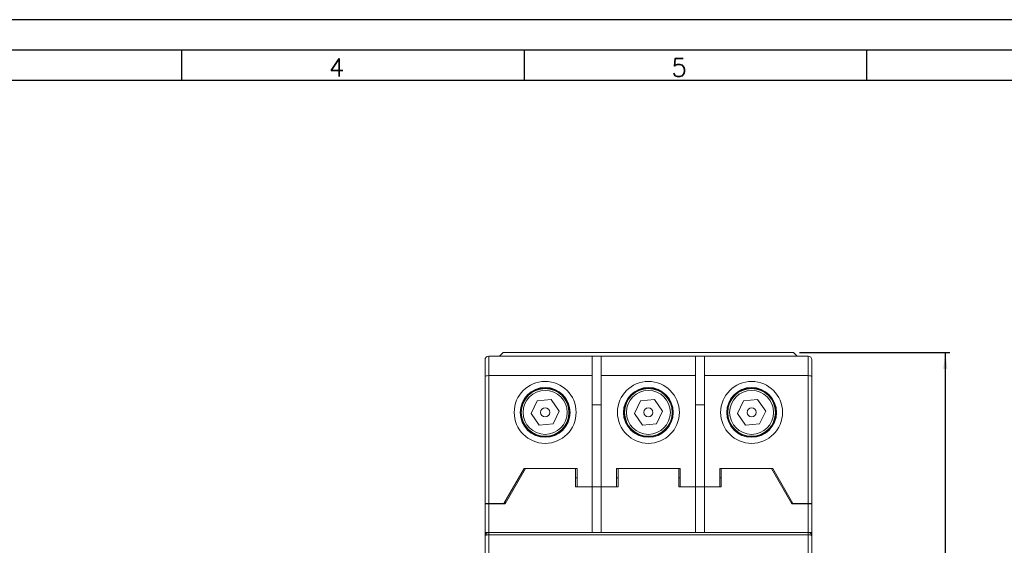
# Model space of a CAD drawing. Header units: millimetres. Extents: x 0 to 594, y 0 to 420.
# Tile 6 of 11: x 168 to 330, y 333 to 420. Entities that reach past the tile are written whole.
import ezdxf

# ---------------------------------------------------------------- set-up
doc = ezdxf.new("R2010")
doc.units = ezdxf.units.MM
doc.layers.add('FORMATO', color=7, linetype='Continuous')
doc.styles.add('SLDTEXTSTYLE0', font='ROMANS')
doc.styles.add('SLDTEXTSTYLE1', font='TXT', dxfattribs={"width": 0.605})
doc.dimstyles.new('SLDDIMSTYLE0', dxfattribs={"dimtxt": 4.622974, "dimasz": 2.7, "dimexe": 0, "dimexo": 0.0625, "dimgap": 1.155743, "dimtad": 0, "dimrnd": 1e-09, "dimzin": 12, "dimdsep": 46, "dimtxsty": 'SLDTEXTSTYLE1', "dimsah": 1, "dimcen": 0.09, "dimadec": 0, "dimazin": 3, "dimtfac": 1, "dimtdec": 3, "dimtofl": 0, "dimtmove": 0, "dimatfit": 3, "dimfxl": 1, "dimfrac": 2, "dimtolj": 1, "dimtzin": 12, "dimarcsym": 0})

# ---------------------------------------------------------------- blocks, each defined once
blk = doc.blocks.new('_D')
at = {"layer": 'FORMATO'}
for p, q in [((295.96, 365.22), (320.71, 365.22)), ((319.96, 365.22), (319.96, 317.7)), ((313.19, 312.78), (313.19, 314.08)), ((313.19, 314.08), (320.39, 314.08)), ((320.39, 314.08), (320.39, 312.78)), ((313.19, 302.66), (313.19, 301.35)), ((320.39, 301.35), (320.39, 302.66)), ((313.19, 301.35), (320.39, 301.35)), ((319.96, 250.22), (319.96, 297.74)), ((295.96, 250.22), (320.71, 250.22))]:
    blk.add_line(p, q, dxfattribs=at)
for points in [[(319.96, 365.22), (319.61, 362.52), (320.31, 362.52)], [(319.96, 250.22), (320.31, 252.92), (319.61, 252.92)]]:
    blk.add_solid(points, dxfattribs=at)
at = {"layer": 'FORMATO', "char_height": 4.763, "attachment_point": 1, "rotation": 90, "style": 'SLDTEXTSTYLE1'}
for s, insert in [('4,53', (314.25, 302.66)), ('115', (321.47, 303.38))]:
    blk.add_mtext(s, dxfattribs=dict(at, insert=insert))

msp = doc.modelspace()

# ---------------------------------------------------------------- linework, layer by layer
at = {"color": 7, "linetype": 'Continuous', "lineweight": 15}
for p, q in [((247.163, 365.219), (246.563, 364.619)), ((294.963, 365.219), (247.163, 365.219)), ((295.563, 364.619), (294.963, 365.219)), ((244.163, 361.258), (244.163, 364.019)), ((244.763, 364.619), (244.763, 361.419)), ((244.763, 364.619), (261.813, 364.619)), ((261.813, 364.619), (261.813, 361.419)), ((263.313, 364.619), (261.813, 364.619)), ((263.313, 364.619), (278.813, 364.619)), ((263.313, 361.419), (263.313, 364.619)), ((278.813, 364.619), (278.813, 361.419)), ((280.313, 364.619), (278.813, 364.619)), ((280.313, 364.619), (297.363, 364.619)), ((280.313, 361.419), (280.313, 364.619)), ((297.363, 361.419), (297.363, 364.619)), ((297.963, 364.019), (297.963, 361.258)), ((244.163, 340.369), (244.163, 361.258)), ((244.763, 361.419), (244.763, 340.369)), ((261.813, 361.419), (244.763, 361.419)), ((261.813, 343.119), (261.813, 361.419)), ((263.313, 343.119), (263.313, 361.419)), ((278.813, 361.419), (263.313, 361.419)), ((278.813, 343.119), (278.813, 361.419)), ((280.313, 343.119), (280.313, 361.419)), ((297.363, 361.419), (280.313, 361.419)), ((297.363, 340.369), (297.363, 361.419)), ((297.963, 361.258), (297.963, 340.369)), ((252.741, 357.277), (251.75, 355.178)), ((255.054, 357.468), (252.741, 357.277)), ((256.376, 355.56), (255.054, 357.468)), ((269.741, 357.277), (268.75, 355.178)), ((272.054, 357.468), (269.741, 357.277)), ((273.376, 355.56), (272.054, 357.468)), ((286.741, 357.277), (285.75, 355.178)), ((289.054, 357.468), (286.741, 357.277)), ((290.376, 355.56), (289.054, 357.468)), ((251.75, 355.178), (253.072, 353.271)), ((255.385, 353.461), (256.376, 355.56)), ((263.313, 356.619), (261.813, 356.619)), ((268.75, 355.178), (270.072, 353.271)), ((272.385, 353.461), (273.376, 355.56)), ((280.313, 356.619), (278.813, 356.619)), ((285.75, 355.178), (287.072, 353.271)), ((289.385, 353.461), (290.376, 355.56)), ((253.072, 353.271), (255.385, 353.461)), ((270.072, 353.271), (272.385, 353.461)), ((287.072, 353.271), (289.385, 353.461)), ((247.263, 340.369), (250.583, 346.119)), ((247.463, 340.319), (250.811, 346.119)), ((250.583, 346.119), (259.313, 346.119)), ((250.811, 346.119), (259.063, 346.119)), ((259.063, 346.119), (259.063, 343.119)), ((259.313, 346.119), (259.313, 343.119)), ((265.813, 346.119), (276.313, 346.119)), ((265.813, 343.119), (265.813, 346.119)), ((266.063, 343.119), (266.063, 346.119)), ((266.063, 346.119), (276.063, 346.119)), ((276.063, 346.119), (276.063, 343.119)), ((276.313, 346.119), (276.313, 343.119)), ((282.813, 346.119), (291.543, 346.119)), ((282.813, 343.119), (282.813, 346.119)), ((283.063, 343.119), (283.063, 346.119)), ((283.063, 346.119), (291.314, 346.119)), ((291.314, 346.119), (294.663, 340.319)), ((291.543, 346.119), (294.863, 340.369)), ((259.063, 344.619), (259.313, 344.619)), ((265.813, 344.619), (266.063, 344.619)), ((276.063, 344.619), (276.313, 344.619)), ((282.813, 344.619), (283.063, 344.619)), ((259.063, 343.119), (261.813, 343.119)), ((259.313, 343.119), (261.813, 343.119)), ((261.813, 343.119), (263.313, 343.119)), ((261.813, 343.119), (261.813, 335.619)), ((263.313, 343.119), (265.813, 343.119)), ((263.313, 343.119), (266.063, 343.119)), ((263.313, 335.619), (263.313, 343.119)), ((276.063, 343.119), (278.813, 343.119)), ((276.313, 343.119), (278.813, 343.119)), ((278.813, 343.119), (280.313, 343.119)), ((278.813, 343.119), (278.813, 335.619)), ((280.313, 343.119), (282.813, 343.119)), ((280.313, 343.119), (283.063, 343.119)), ((280.313, 335.619), (280.313, 343.119)), ((247.463, 340.319), (247.463, 340.716)), ((294.663, 340.716), (294.663, 340.319)), ((244.763, 340.369), (244.163, 340.369)), ((244.163, 340.369), (244.163, 340.319)), ((244.163, 340.319), (244.763, 340.319)), ((244.163, 335.619), (244.163, 340.319)), ((244.763, 340.369), (247.263, 340.369)), ((244.763, 340.319), (244.763, 335.619)), ((244.763, 340.319), (247.463, 340.319)), ((294.663, 340.319), (297.363, 340.319)), ((294.863, 340.369), (297.363, 340.369)), ((297.963, 340.369), (297.363, 340.369)), ((297.363, 335.619), (297.363, 340.319)), ((297.363, 340.319), (297.963, 340.319)), ((297.963, 340.319), (297.963, 340.369)), ((297.963, 340.319), (297.963, 335.619)), ((244.763, 335.619), (244.163, 335.619)), ((244.163, 335.619), (244.163, 335.019)), ((244.763, 335.23), (244.763, 335.619)), ((244.763, 335.619), (297.363, 335.619)), ((297.363, 335.619), (297.363, 335.23)), ((297.963, 335.619), (297.363, 335.619)), ((297.963, 335.019), (297.963, 335.619)), ((244.163, 331.51), (244.163, 335.019)), ((244.763, 335.23), (244.763, 331.619)), ((297.363, 335.23), (244.763, 335.23)), ((297.363, 331.619), (297.363, 335.23)), ((297.963, 335.019), (297.963, 331.51))]:
    msp.add_line(p, q, dxfattribs=at)
at = {"color": 7, "linetype": 'Continuous', "lineweight": 15, "flags": 128}
for points in [[(244.763, 335.23), (244.646, 335.226), (244.533, 335.214), (244.429, 335.194), (244.339, 335.168), (244.264, 335.136), (244.208, 335.1), (244.174, 335.06), (244.163, 335.019)], [(297.963, 335.019), (297.951, 335.06), (297.917, 335.1), (297.862, 335.136), (297.787, 335.168), (297.696, 335.194), (297.592, 335.214), (297.48, 335.226), (297.363, 335.23)]]:
    msp.add_lwpolyline(points, dxfattribs=at)
at = {"color": 7, "linetype": 'Continuous', "lineweight": 15}
for centre, radius in [((254.063, 355.369), 5.1), ((271.063, 355.369), 5.1), ((288.063, 355.369), 5.1), ((254.063, 355.369), 4.1), ((254.063, 355.369), 4), ((254.063, 355.369), 3.927), ((254.063, 355.369), 3.621), ((271.063, 355.369), 4.1), ((271.063, 355.369), 4), ((271.063, 355.369), 3.927), ((271.063, 355.369), 3.621), ((288.063, 355.369), 4.1), ((288.063, 355.369), 4), ((288.063, 355.369), 3.927), ((288.063, 355.369), 3.621), ((254.063, 355.369), 0.75), ((271.063, 355.369), 0.75), ((288.063, 355.369), 0.75)]:
    msp.add_circle(centre, radius, dxfattribs=at)
for centre, start, end in [((244.763, 364.019), 90, 180), ((297.363, 364.019), 0, 90), ((244.763, 335.019), 90, 180), ((297.363, 335.019), 0, 90)]:
    msp.add_arc(centre, 0.6, start, end, dxfattribs=at)
for centre, start_param, end_param in [((244.763, 361.258), 1.5707963, 3.1415927), ((297.363, 361.258), 0, 1.5707963)]:
    msp.add_ellipse(centre, major_axis=(0.6, 0), ratio=0.2679492, start_param=start_param, end_param=end_param, dxfattribs=at)
at = {"layer": 'FORMATO'}
for p, q in [((594, 420), (0, 420)), ((589, 415), (25, 415)), ((194.2, 415), (194.2, 410)), ((250.6, 415), (250.6, 410)), ((307, 415), (307, 410)), ((589, 410), (25, 410))]:
    msp.add_line(p, q, dxfattribs=at)

# ---------------------------------------------------------------- texts
at = {"layer": 'FORMATO', "char_height": 3, "attachment_point": 2, "style": 'SLDTEXTSTYLE0'}
for s, insert in [('4', (219.734, 413.641)), ('5', (276.134, 413.641))]:
    msp.add_mtext(s, dxfattribs=dict(at, insert=insert))

# ---------------------------------------------------------------- dimensions: what is measured, and where the dimension line sits
at = {"layer": 'FORMATO'}
dim = msp.add_linear_dim(base=(319.963, 250.219), p1=(294.963, 365.219), p2=(294.963, 250.219), angle=90, dimstyle='SLDDIMSTYLE0', dxfattribs=at)
dim.commit()
dim.dimension.update_dxf_attribs({"geometry": '_D', "text_midpoint": (319.963, 307.719), "dimtype": 160})

doc.saveas('drawing.dxf')
